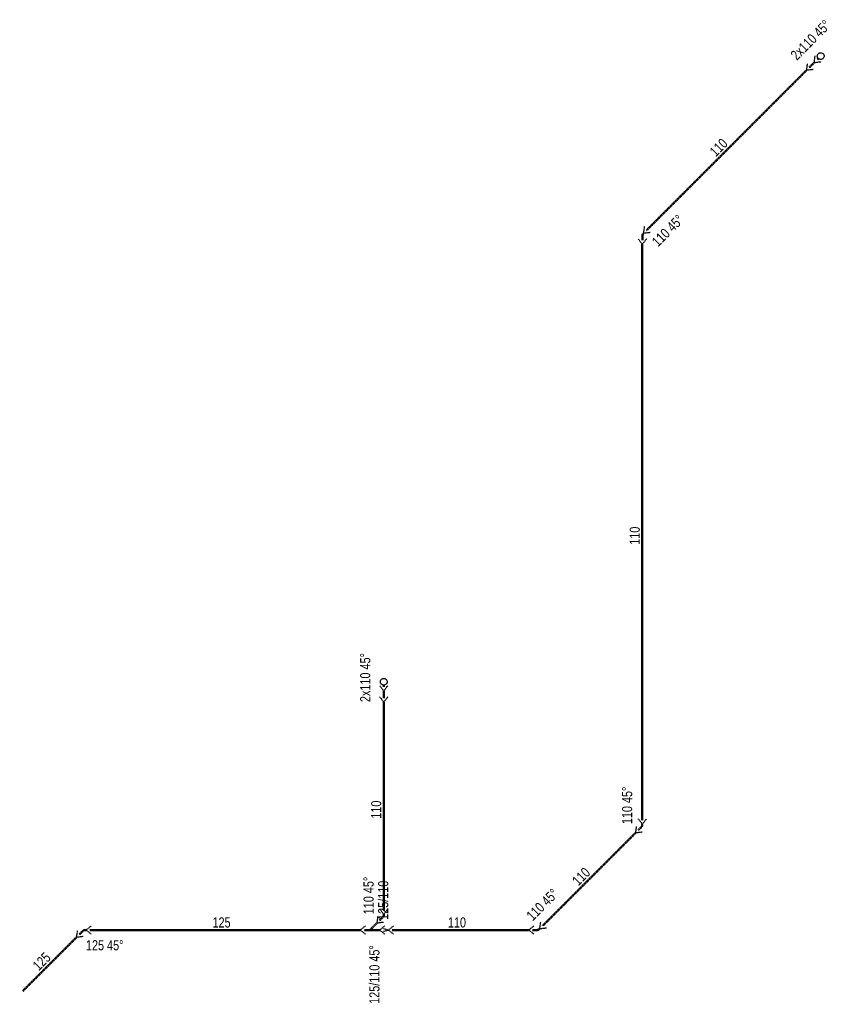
# Model space of a CAD drawing. Header units: millimetres. Extents: x -141570 to 63736, y -255381 to -136000.
# Tile 35 of 37: x -60239 to -48285, y -162476 to -147906. Entities that reach past the tile are written whole.
import ezdxf
from ezdxf.enums import TextEntityAlignment as Align

# ---------------------------------------------------------------- set-up
doc = ezdxf.new("R2010")
doc.units = ezdxf.units.MM
doc.linetypes.add('DASHED', pattern=[0.75, 0.5, -0.25])
doc.layers.add('ZTI-DSP-kanal_destova', color=70, linetype='DASHED', lineweight=50)
doc.layers.add('ZTI-DSP-kanal_destova-popis', color=7, linetype='Continuous')
doc.styles.get("Standard").update_dxf_attribs({"font": 'ic-simplex.shx', "width": 0.8})

# ---------------------------------------------------------------- blocks, each defined once
blk = doc.blocks.new('*U443')
at = {"color": 0, "linetype": 'ByBlock', "lineweight": -2, "ltscale": 15}
blk.add_line((-50, 0), (-75, 0), dxfattribs=at)
at = {"color": 255, "linetype": 'ByBlock', "lineweight": 25, "ltscale": 15}
blk.add_circle((0, 0), 50, dxfattribs=at)
blk = doc.blocks.new('*U444', base_point=(14597, 15408))
at = {"color": 255, "lineweight": 25, "ltscale": 15}
for q in [(14676, 15469), (14676, 15347)]:
    blk.add_line((14597, 15408), q, dxfattribs=at)
at = {"color": 0, "lineweight": -2, "ltscale": 15}
blk.add_line((14491, 15408), (14597, 15408), dxfattribs=at)
blk = doc.blocks.new('*U429')
at = {"color": 0, "linetype": 'ByBlock', "lineweight": -2, "ltscale": 15}
blk.add_line((-50, 0), (-75, 0), dxfattribs=at)
at = {"color": 255, "linetype": 'ByBlock', "lineweight": 25, "ltscale": 15}
blk.add_circle((0, 0), 50, dxfattribs=at)
blk = doc.blocks.new('*U430', base_point=(14597, 15408))
at = {"color": 255, "lineweight": 25, "ltscale": 15}
for q in [(14676, 15469), (14676, 15347)]:
    blk.add_line((14597, 15408), q, dxfattribs=at)
at = {"color": 0, "lineweight": -2, "ltscale": 15}
blk.add_line((14491, 15408), (14597, 15408), dxfattribs=at)
blk = doc.blocks.new('*U431')
at = {"color": 255, "linetype": 'ByBlock', "lineweight": 25, "ltscale": 15}
for p in [(-61, 79), (61, 79)]:
    blk.add_line(p, (0, 0), dxfattribs=at)
at = {"color": 0, "linetype": 'ByBlock', "lineweight": -2, "ltscale": 15}
blk.add_line((0, 0), (0, -3344), dxfattribs=at)
blk = doc.blocks.new('*U432', base_point=(14613, 15656))
at = {"color": 255, "lineweight": 25, "ltscale": 15}
for q in [(14626, 15755), (14712, 15669)]:
    blk.add_line((14613, 15656), q, dxfattribs=at)
at = {"color": 0, "lineweight": -2, "ltscale": 15}
for p, q in [((14507, 15636), (14576, 15636)), ((14604, 15647), (14613, 15656))]:
    blk.add_line(p, q, dxfattribs=at)
blk.add_arc((14576, 15676), 40, 270, 315, dxfattribs=at)
blk = doc.blocks.new('*U433')
at = {"color": 255, "linetype": 'ByBlock', "lineweight": 25, "ltscale": 15}
for p in [(-61, 79), (61, 79)]:
    blk.add_line(p, (0, 0), dxfattribs=at)
at = {"color": 0, "linetype": 'ByBlock', "lineweight": -2, "ltscale": 15}
blk.add_line((0, 0), (0, -8521), dxfattribs=at)
blk = doc.blocks.new('*U434', base_point=(14613, 15656))
at = {"color": 255, "lineweight": 25, "ltscale": 15}
for q in [(14626, 15755), (14712, 15669)]:
    blk.add_line((14613, 15656), q, dxfattribs=at)
at = {"color": 0, "lineweight": -2, "ltscale": 15}
for p, q in [((14507, 15636), (14576, 15636)), ((14604, 15647), (14613, 15656))]:
    blk.add_line(p, q, dxfattribs=at)
blk.add_arc((14576, 15676), 40, 270, 315, dxfattribs=at)
blk = doc.blocks.new('*U435')
at = {"color": 255, "linetype": 'ByBlock', "lineweight": 25, "ltscale": 15}
for p in [(-61, 79), (61, 79)]:
    blk.add_line(p, (0, 0), dxfattribs=at)
at = {"color": 0, "linetype": 'ByBlock', "lineweight": -2, "ltscale": 15}
blk.add_line((0, 0), (0, -1941), dxfattribs=at)
blk = doc.blocks.new('*U436', base_point=(14613, 15656))
at = {"color": 255, "lineweight": 25, "ltscale": 15}
for q in [(14626, 15755), (14712, 15669)]:
    blk.add_line((14613, 15656), q, dxfattribs=at)
at = {"color": 0, "lineweight": -2, "ltscale": 15}
for p, q in [((14507, 15636), (14576, 15636)), ((14604, 15647), (14613, 15656))]:
    blk.add_line(p, q, dxfattribs=at)
blk.add_arc((14576, 15676), 40, 270, 315, dxfattribs=at)
blk = doc.blocks.new('*U437')
at = {"color": 255, "linetype": 'ByBlock', "lineweight": 25, "ltscale": 15}
for p in [(-61, 79), (61, 79)]:
    blk.add_line(p, (0, 0), dxfattribs=at)
at = {"color": 0, "linetype": 'ByBlock', "lineweight": -2, "ltscale": 15}
blk.add_line((0, 0), (0, -2018), dxfattribs=at)
blk = doc.blocks.new('*U438', base_point=(20648, 19104))
at = {"color": 255, "linetype": 'ByBlock', "lineweight": 25, "ltscale": 15}
for p, q in [((20648, 19104), (20587, 19183)), ((20648, 19104), (20630, 19034)), ((20648, 19104), (20709, 19183)), ((20666, 19034), (20648, 19104))]:
    blk.add_line(p, q, dxfattribs=at)
blk = doc.blocks.new('*U439', base_point=(9336, 17227))
at = {"color": 255, "linetype": 'ByBlock', "lineweight": 25, "ltscale": 15}
for p, q in [((9275, 17306), (9336, 17227)), ((9397, 17306), (9336, 17227)), ((9451, 17287), (9438, 17188)), ((9537, 17201), (9438, 17188))]:
    blk.add_line(p, q, dxfattribs=at)
at = {"color": 0, "linetype": 'ByBlock', "lineweight": -2, "ltscale": 15}
for p, q in [((9336, 17227), (9336, 17001)), ((9438, 17188), (9336, 17086))]:
    blk.add_line(p, q, dxfattribs=at)
blk = doc.blocks.new('*U440')
at = {"color": 255, "linetype": 'ByBlock', "lineweight": 25, "ltscale": 15}
for p in [(-61, 79), (61, 79)]:
    blk.add_line(p, (0, 0), dxfattribs=at)
at = {"color": 0, "linetype": 'ByBlock', "lineweight": -2, "ltscale": 15}
blk.add_line((0, 0), (0, -3999), dxfattribs=at)
blk = doc.blocks.new('*U441', base_point=(14626, 15659))
at = {"color": 255, "lineweight": 25, "ltscale": 15}
for q in [(14639, 15758), (14725, 15672)]:
    blk.add_line((14626, 15659), q, dxfattribs=at)
at = {"color": 0, "lineweight": -2, "ltscale": 15}
for p, q in [((14586, 15636), (14507, 15636)), ((14614, 15647), (14626, 15659))]:
    blk.add_line(p, q, dxfattribs=at)
blk.add_arc((14586, 15676), 40, 270, 315, dxfattribs=at)
blk = doc.blocks.new('*U442')
at = {"color": 255, "linetype": 'ByBlock', "lineweight": 25, "ltscale": 15}
for p in [(-61, 79), (61, 79)]:
    blk.add_line(p, (0, 0), dxfattribs=at)
at = {"color": 0, "linetype": 'ByBlock', "lineweight": -2, "ltscale": 15}
blk.add_line((0, 0), (0, -1125), dxfattribs=at)
blk = doc.blocks.new('*U445')
at = {"color": 255, "linetype": 'ByBlock', "lineweight": 25, "ltscale": 15}
for p in [(-61, 79), (61, 79)]:
    blk.add_line(p, (0, 0), dxfattribs=at)
at = {"color": 0, "linetype": 'ByBlock', "lineweight": -2, "ltscale": 15}
blk.add_line((0, 0), (0, -3080), dxfattribs=at)
blk = doc.blocks.new('*U446', base_point=(14613, 15656))
at = {"color": 255, "lineweight": 25, "ltscale": 15}
for q in [(14626, 15755), (14712, 15669)]:
    blk.add_line((14613, 15656), q, dxfattribs=at)
at = {"color": 0, "lineweight": -2, "ltscale": 15}
for p, q in [((14507, 15636), (14576, 15636)), ((14604, 15647), (14613, 15656))]:
    blk.add_line(p, q, dxfattribs=at)
blk.add_arc((14576, 15676), 40, 270, 315, dxfattribs=at)

msp = doc.modelspace()

# ---------------------------------------------------------------- block references
at = {"layer": 'ZTI-DSP-kanal_destova', "ltscale": 15}
for name, p, rotation in [('*U430', (-48478.254, -148540.116), 44.99999999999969), ('*U429', (-48382.794, -148444.656), 44.99999999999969), ('*U431', (-48595.284, -148657.146), 314.9999999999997), ('*U433', (-51022.817, -151229.679), 360), ('*U444', (-54850.184, -157838.364), 90), ('*U443', (-54850.184, -157703.364), 90), ('*U445', (-54850.184, -158003.87), 360), ('*U434', (-51022.817, -159810.407), 44.9999999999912), ('*U435', (-51125.348, -159941.937), 315.0000000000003), ('*U446', (-54850.184, -161143.965), 44.9999999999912), ('*U436', (-52540.223, -161356.812), 359.9999999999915), ('*U442', (-59400.722, -161486.92), 314.9999999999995), ('*U440', (-55199.537, -161377.318), 270), ('*U438', (-54783.571, -161377.318), 270), ('*U437', (-52705.729, -161377.318), 270)]:
    msp.add_blockref(name, p, dxfattribs=dict(at, rotation=rotation))
at = {"layer": 'ZTI-DSP-kanal_destova', "ltscale": 15, "xscale": -1}
for name, p, rotation in [('*U432', (-51002.311, -151064.173), 270.0000000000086), ('*U439', (-54913.537, -161377.318), 270), ('*U441', (-59258.12, -161377.318), 225.0000000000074)]:
    msp.add_blockref(name, p, dxfattribs=dict(at, rotation=rotation))

# ---------------------------------------------------------------- texts
at = {"layer": 'ZTI-DSP-kanal_destova-popis', "color": 102, "ltscale": 15, "width": 0.8}
for s, rotation, p in [('2x110 45°', 45, (-48736.352, -148516.078)), ('110 45°', 45, (-50790.179, -151276.305)), ('2x110 45°', 90, (-55049.684, -158003.87)), ('110 45°', 90, (-51172.817, -159810.407)), ('110 45°', 90, (-55000.184, -161143.965)), ('125/110 ', 90, (-54783.571, -161227.318)), ('110 45°', 45, (-52646.289, -161250.746)), ('125 45°', 360, (-59258.12, -161677.318))]:
    msp.add_text(s, height=150, rotation=rotation, dxfattribs=at).set_placement(p)
for s, rotation, p in [('110 ', 45, (-49825.314, -149834.143)), ('110 ', 90, (-51060.317, -155520.043)), ('110 ', 90, (-54887.684, -159573.917)), ('110 ', 45, (-51859.302, -160622.858)), ('125 ', 360, (-57228.829, -161339.818)), ('110 ', 360, (-53744.65, -161339.818)), ('125 ', 45, (-59846.18, -161879.345))]:
    msp.add_text(s, height=150, rotation=rotation, dxfattribs=at).set_placement(p, align=Align.CENTER)
msp.add_text('125/110 45°', height=150, rotation=90, dxfattribs=at).set_placement((-54913.537, -161602.318), align=Align.RIGHT)

doc.saveas('drawing.dxf')
